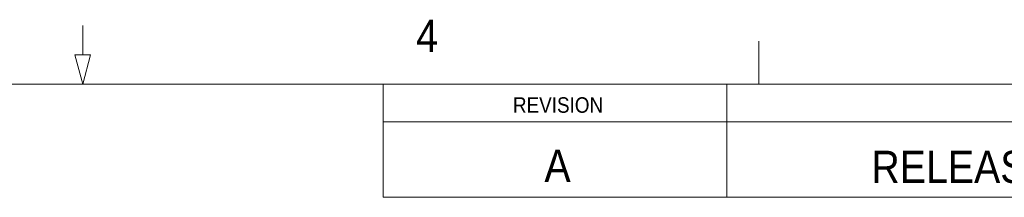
# Model space of a CAD drawing. Header units: inches. Extents: x 0.5 to 16.5, y 0.2 to 10.8.
# Tile 7 of 13: x 8.316 to 11.183, y 10.272 to 10.787. Entities that reach past the tile are written whole.
import ezdxf

# ---------------------------------------------------------------- set-up
doc = ezdxf.new("R2010")
doc.units = ezdxf.units.IN
doc.header["$MEASUREMENT"] = 0
doc.linetypes.add('SLD-Solid', pattern=[0])
doc.styles.add('SLDTEXTSTYLE2', font='GOTHIC.TTF', dxfattribs={"width": 0.913})

msp = doc.modelspace()

# ---------------------------------------------------------------- linework, layer by layer
at = {"color": 7, "linetype": 'SLD-Solid', "lineweight": 18}
for p, q in [((8.5, 10.685), (8.5, 10.77)), ((10.46875, 10.6), (10.46875, 10.725)), ((8.522776, 10.685), (8.477224, 10.685)), ((8.477224, 10.685), (8.5, 10.6)), ((8.522776, 10.685), (8.5, 10.6)), ((0.625, 10.6), (16.375, 10.6)), ((9.375, 10.271875), (9.375, 10.6)), ((10.375, 10.271875), (10.375, 10.6)), ((9.375, 10.490625), (16.362049, 10.490625)), ((9.375, 10.271875), (16.362049, 10.271875))]:
    msp.add_line(p, q, dxfattribs=at)

# ---------------------------------------------------------------- texts
at = {"color": 7, "linetype": 'Continuous', "lineweight": 0, "style": 'SLDTEXTSTYLE2'}
for s, insert, char_height, attachment_point in [('4', (9.470542, 10.786949), 0.09375, 1), ('REVISION', (9.883727, 10.562058), 0.045, 2), ('A', (9.882235, 10.410129), 0.09375, 2), ('RELEASED FOR PRODUCTION', (11.638638, 10.406837), 0.09375, 2)]:
    msp.add_mtext(s, dxfattribs=dict(at, insert=insert, char_height=char_height, attachment_point=attachment_point))

doc.saveas('drawing.dxf')
